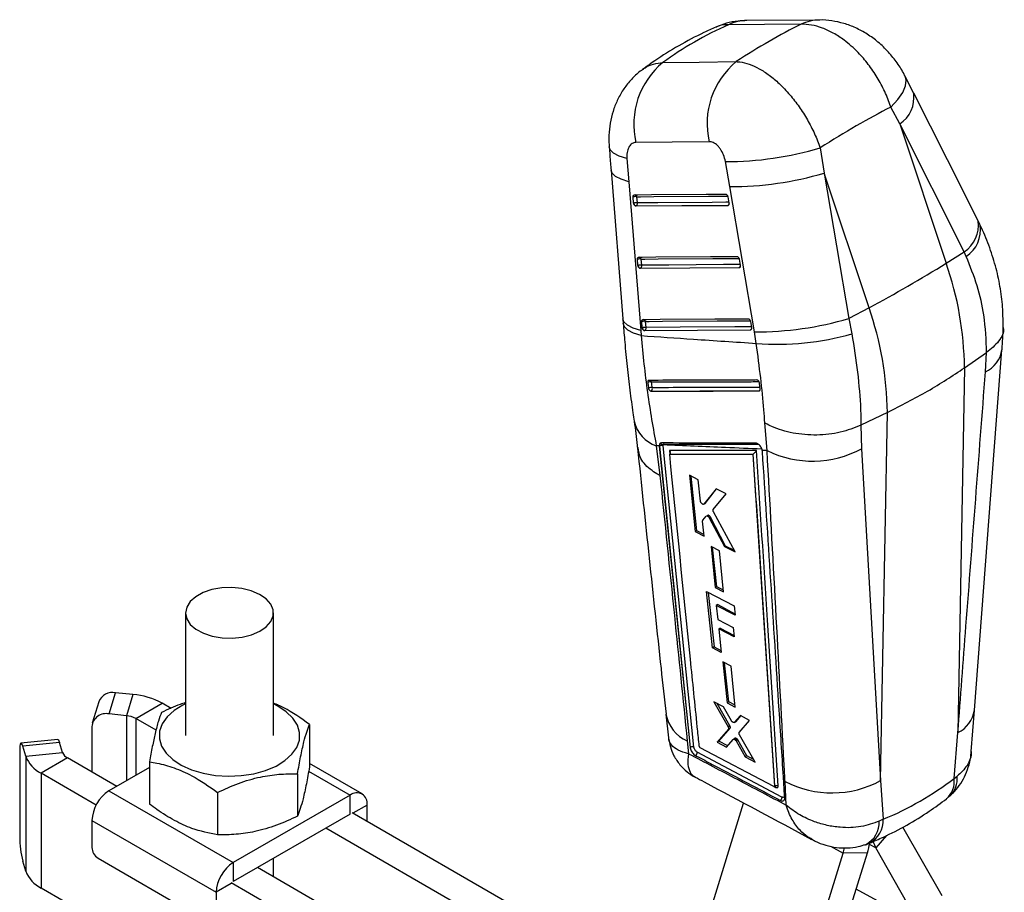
# Model space of a CAD drawing. Extents: x 45 to 424, y 16 to 322.
# Tile 16 of 16: x 320 to 403, y 242 to 315. Entities that reach past the tile are written whole.
import ezdxf

# ---------------------------------------------------------------- set-up
doc = ezdxf.new("R2010")
doc.units = 0
doc.header["$LTSCALE"] = 1.111111
doc.layers.get('0').update_dxf_attribs({"linetype": 'CONTINUOUS'})

msp = doc.modelspace()

# ---------------------------------------------------------------- linework, layer by layer
at = {"color": 7, "linetype": 'CONTINUOUS'}
for p, q in [((387.430797, 315.125627), (381.302226, 315.087219)), ((395.351762, 308.956596), (394.625533, 310.396637)), ((394.177176, 306.363365), (393.425728, 307.783326)), ((394.177176, 306.363365), (398.094411, 294.634201)), ((399.613516, 295.589653), (394.177176, 306.363365)), ((387.475722, 304.352112), (387.799925, 302.223826)), ((371.187065, 303.456186), (371.342858, 301.496716)), ((379.849063, 301.083867), (379.486896, 303.191584)), ((369.846711, 302.465129), (370.845378, 289.935896)), ((387.799925, 302.223826), (389.892642, 289.974243)), ((391.588915, 290.878658), (387.799925, 302.223826)), ((371.342858, 301.496716), (372.34417, 288.966511)), ((381.943856, 288.835746), (379.849063, 301.083867)), ((371.751699, 299.699706), (371.715876, 300.216809)), ((371.759444, 299.647706), (371.751699, 299.699706)), ((372.066694, 299.713227), (372.030869, 300.230323)), ((379.691807, 300.224277), (379.785317, 299.707741)), ((379.785317, 299.707741), (379.788641, 299.685118)), ((379.6839, 299.489514), (371.94347, 299.438025)), ((371.94347, 299.438025), (371.969547, 299.453079)), ((379.709868, 299.504505), (379.6839, 299.489514)), ((398.094411, 294.634201), (399.613516, 295.589653)), ((399.784808, 295.207433), (399.613516, 295.589653)), ((372.115863, 294.446), (372.080008, 294.963085)), ((372.430868, 294.459562), (372.395012, 294.976643)), ((380.641644, 294.976086), (380.735107, 294.459524)), ((372.123528, 294.394369), (372.115863, 294.446)), ((380.633624, 294.24128), (372.307709, 294.184339)), ((372.307709, 294.184339), (372.333768, 294.199382)), ((380.659606, 294.256279), (380.633624, 294.24128)), ((380.735107, 294.459524), (380.73847, 294.436542)), ((391.588915, 290.878658), (389.892642, 289.974243)), ((370.841992, 289.936654), (370.874855, 289.532216)), ((372.480261, 289.192409), (372.444389, 289.709494)), ((372.795272, 289.206002), (372.759398, 289.723074)), ((381.591113, 289.727693), (381.684551, 289.211126)), ((389.892642, 289.974243), (390.141703, 288.680392)), ((372.34417, 288.966511), (372.377974, 288.526834)), ((372.487871, 289.141039), (372.480261, 289.192409)), ((381.583024, 288.992859), (372.672156, 288.930772)), ((372.672156, 288.930772), (372.698204, 288.94581)), ((381.609013, 289.007862), (381.583024, 288.992859)), ((381.684551, 289.211126), (381.68794, 289.187882)), ((382.089526, 287.872626), (381.943856, 288.835746)), ((400.473703, 256.944514), (402.795659, 287.333428)), ((399.63927, 285.812486), (401.496451, 287.092642)), ((401.403052, 285.460171), (401.498427, 287.093967)), ((401.498427, 287.093967), (401.496451, 287.092642)), ((399.63927, 285.812486), (399.082281, 255.065409)), ((373.004256, 284.101423), (373.015469, 284.051495)), ((373.221204, 283.843451), (373.228849, 283.847865)), ((382.334981, 283.874514), (382.324619, 283.868532)), ((382.357571, 284.526058), (382.352167, 284.557131)), ((382.417096, 284.029508), (382.357571, 284.526058)), ((393.133775, 282.056944), (390.914161, 280.984204)), ((392.571581, 251.022592), (393.133775, 282.056944)), ((383.001355, 278.839083), (382.813896, 281.165704)), ((390.914161, 280.984204), (390.913068, 280.983675)), ((390.913068, 280.983675), (390.963212, 278.990447)), ((373.912684, 279.231482), (373.663227, 279.242006)), ((373.663227, 279.242006), (373.969475, 276.745068)), ((373.912684, 279.231482), (373.914305, 279.211061)), ((373.914305, 279.211061), (373.918935, 279.213734)), ((373.914305, 279.211061), (376.513131, 253.816057)), ((373.934629, 279.355101), (373.918935, 279.213734)), ((373.918935, 279.213734), (376.513859, 253.816477)), ((374.231541, 279.23729), (374.237869, 279.316552)), ((376.830415, 253.838438), (374.231541, 279.23729)), ((383.001355, 278.839083), (382.595607, 278.856932)), ((382.603744, 278.79418), (382.595607, 278.856932)), ((390.963212, 278.990447), (392.571581, 251.022592)), ((381.800632, 278.525816), (381.805403, 278.529216)), ((381.800632, 278.525816), (383.621674, 250.566536)), ((382.606134, 278.757611), (382.603744, 278.79418)), ((377.203305, 276.384115), (376.462274, 276.760041)), ((376.462274, 276.760041), (376.951173, 272.009448)), ((377.080378, 272.084037), (376.597402, 276.691489)), ((377.390171, 274.559015), (377.203305, 276.384115)), ((378.713842, 275.616883), (377.67072, 274.327028)), ((377.773741, 274.3865), (378.741383, 275.602876)), ((379.558529, 275.187309), (378.713842, 275.616883)), ((378.462074, 273.864771), (379.558529, 275.187309)), ((377.67072, 274.327028), (377.651929, 274.31461)), ((377.653367, 274.312226), (377.756985, 274.372043)), ((377.773741, 274.3865), (377.67072, 274.327028)), ((377.756655, 274.372553), (377.773741, 274.3865)), ((377.58101, 272.958427), (377.878499, 273.306403)), ((377.996989, 273.378565), (377.894228, 273.319242)), ((378.146368, 273.330935), (378.046736, 273.273419)), ((378.125251, 273.173632), (379.422788, 270.7457)), ((378.223623, 273.230418), (378.125253, 273.173631)), ((379.506043, 270.793762), (378.223623, 273.230418)), ((380.298707, 270.297028), (378.477628, 273.682313)), ((377.689878, 271.632102), (377.562352, 272.877464)), ((377.080378, 272.084037), (376.951173, 272.009448)), ((376.951173, 272.009448), (377.689878, 271.632102)), ((377.676045, 271.767187), (377.080378, 272.084037)), ((378.986753, 270.393242), (378.281298, 270.754429)), ((378.281298, 270.754429), (378.633723, 267.298073)), ((378.749932, 267.365159), (378.401067, 270.693108)), ((379.506043, 270.793762), (379.422788, 270.7457)), ((379.422788, 270.7457), (380.298707, 270.297028)), ((380.242117, 270.402229), (379.506043, 270.793762)), ((379.337337, 266.935764), (378.986753, 270.393242)), ((378.749932, 267.365159), (378.633723, 267.298073)), ((378.633723, 267.298073), (379.337337, 266.935764)), ((379.324803, 267.059372), (378.749932, 267.365159)), ((377.899206, 266.961988), (380.224946, 265.762623)), ((378.387489, 262.210533), (377.899206, 266.961988)), ((378.045534, 266.886526), (378.527594, 262.291414)), ((378.838282, 265.851923), (378.716761, 265.78177)), ((378.716761, 265.78177), (378.837566, 264.598267)), ((380.305654, 264.960899), (378.716761, 265.78177)), ((378.838282, 265.851923), (380.293916, 265.077501)), ((380.224946, 265.762623), (380.305654, 264.960899)), ((333.98673, 265.155451), (333.987268, 254.812291)), ((341.394675, 254.812676), (341.394136, 265.155837)), ((378.837566, 264.598267), (380.144016, 263.921946)), ((380.144016, 263.921946), (380.223831, 263.130371)), ((379.045107, 263.880427), (378.918303, 263.807224)), ((378.918303, 263.807224), (379.120121, 261.829606)), ((380.223831, 263.130371), (378.918303, 263.807224)), ((379.045107, 263.880427), (380.210731, 263.260295)), ((378.527594, 262.291414), (378.387489, 262.210533)), ((378.527594, 262.291414), (379.104305, 261.98459)), ((379.120121, 261.829606), (378.387489, 262.210533)), ((379.972309, 260.671396), (379.272679, 261.035951)), ((379.272679, 261.035951), (379.624742, 257.579329)), ((379.767872, 257.661956), (379.422346, 260.957968)), ((380.321901, 257.213286), (379.972309, 260.671396)), ((327.545528, 256.640719), (328.092196, 258.430409)), ((329.550736, 258.282001), (328.092196, 258.430409)), ((329.550736, 258.282001), (329.004063, 256.492314)), ((326.675403, 257.653469), (326.128734, 255.863779)), ((329.794375, 256.254852), (332.020452, 257.539939)), ((332.761413, 257.112242), (332.020452, 257.539939)), ((379.316322, 257.250038), (378.516133, 257.670276)), ((378.516133, 257.670276), (379.715518, 255.548011)), ((379.865108, 255.634367), (378.801594, 257.520358)), ((379.767872, 257.661956), (379.624742, 257.579329)), ((379.624742, 257.579329), (380.321901, 257.213286)), ((380.305451, 257.376001), (379.767872, 257.661956)), ((329.004063, 256.492314), (327.545528, 256.640719)), ((374.477245, 256.629514), (374.693598, 254.638002)), ((380.002355, 256.0514), (379.316322, 257.250038)), ((380.744259, 256.499391), (380.237556, 255.926818)), ((380.382494, 256.010489), (380.790925, 256.474838)), ((381.527311, 256.087372), (380.744259, 256.499391)), ((400.20936, 253.481776), (400.472606, 256.945967)), ((331.495164, 255.273125), (329.794375, 256.254852)), ((344.430712, 255.752816), (344.4309, 252.181539)), ((379.865108, 255.634367), (379.715518, 255.548011)), ((380.237553, 255.926824), (380.222247, 255.918445)), ((380.223683, 255.915917), (380.368783, 255.999682)), ((380.382494, 256.010489), (380.237556, 255.926818)), ((380.65135, 255.071319), (381.527311, 256.087372)), ((326.086614, 255.579446), (326.086813, 251.743111)), ((379.73438, 255.355252), (378.77768, 254.266767)), ((378.934479, 254.357285), (379.884498, 255.441913)), ((379.884498, 255.441913), (379.73438, 255.355252)), ((381.983113, 252.567049), (380.671425, 254.877695)), ((398.76262, 251.208276), (399.082281, 255.065409)), ((323.21417, 254.491011), (320.113848, 254.175338)), ((323.364176, 254.226876), (320.263853, 253.911203)), ((323.621353, 253.384941), (323.364176, 254.226876)), ((376.269671, 254.369704), (376.380284, 253.28953)), ((378.934479, 254.357285), (378.77768, 254.266767)), ((378.77768, 254.266767), (379.589685, 253.836538)), ((379.691288, 253.954716), (378.934479, 254.357285)), ((379.589685, 253.836538), (380.147686, 254.48556)), ((380.313561, 254.584909), (380.162798, 254.497875)), ((380.447286, 254.550825), (380.2969, 254.46401)), ((380.534897, 254.446669), (380.38453, 254.359864)), ((380.38453, 254.359864), (381.139664, 253.014647)), ((381.292596, 253.102932), (380.534897, 254.446669)), ((320.006661, 253.543664), (320.00704, 246.285305)), ((320.521034, 253.069265), (320.263853, 253.911203)), ((320.521034, 253.069265), (323.621353, 253.384941)), ((384.255633, 249.636983), (377.115905, 253.4185)), ((377.289084, 253.90484), (377.287085, 253.916973)), ((383.557115, 250.527696), (377.368012, 253.797386)), ((320.521034, 253.069265), (320.521537, 243.391454)), ((324.032764, 252.928745), (321.806687, 251.643658)), ((328.184256, 250.532427), (324.032764, 252.928745)), ((330.951293, 252.604524), (330.951481, 249.033246)), ((348.871039, 249.89337), (344.430884, 252.45631)), ((381.292596, 253.102932), (381.139664, 253.014647)), ((381.139664, 253.014647), (381.983113, 252.567049)), ((381.846022, 252.808548), (381.292596, 253.102932)), ((326.447887, 248.964672), (321.806687, 251.643658)), ((321.806687, 251.643658), (321.807191, 241.965847)), ((330.951319, 252.12982), (327.529836, 250.15464)), ((343.422125, 251.596538), (343.422312, 248.02526)), ((384.610754, 248.949735), (384.50907, 250.935875)), ((392.571581, 251.022592), (392.786808, 247.762119)), ((398.76262, 251.208276), (399.021739, 251.386839)), ((327.529836, 250.15464), (338.00549, 244.107899)), ((336.682416, 250.022391), (336.682603, 246.451114)), ((347.852607, 249.792519), (338.00549, 244.107899)), ((347.852692, 248.18963), (347.852607, 249.792519)), ((383.604269, 250.523425), (383.613505, 250.528757)), ((383.622774, 250.567171), (383.621674, 250.566536)), ((383.622772, 250.567172), (383.6228, 250.567477)), ((349.293169, 247.569809), (349.293099, 248.96067)), ((377.936299, 239.147237), (381.024969, 249.133307)), ((347.852692, 248.18963), (338.005576, 242.50501)), ((377.852769, 231.084682), (348.036017, 248.295461)), ((326.089519, 247.65974), (336.565177, 241.612997)), ((326.089519, 247.65974), (326.089636, 245.391503)), ((392.786808, 247.762119), (392.458144, 247.601745)), ((377.58654, 228.668334), (345.80994, 247.010374)), ((397.758457, 241.298732), (394.442216, 247.101918)), ((386.247184, 234.653416), (389.420416, 244.912889)), ((388.284537, 234.682531), (391.457769, 244.942002)), ((391.457769, 244.942002), (389.420416, 244.912889)), ((395.782091, 239.010776), (392.160768, 245.347835)), ((320.521537, 243.391454), (320.264357, 244.233391)), ((326.613452, 244.484302), (336.041542, 239.042235)), ((338.00549, 244.107899), (338.005576, 242.50501)), ((341.395292, 242.906775), (341.395214, 244.461806)), ((372.100376, 225.183234), (340.048329, 243.684267)), ((369.874299, 223.898147), (337.822252, 242.39918)), ((326.089943, 239.493764), (321.807191, 241.965847)), ((336.565177, 241.612997), (336.565294, 239.34476))]:
    msp.add_line(p, q, dxfattribs=at)
at = {"color": 8, "linetype": 'CONTINUOUS'}
for p, q in [((374.765446, 278.844183), (374.795766, 278.544746)), ((329.004063, 256.492314), (329.004352, 251.005858)), ((329.794375, 256.254852), (329.794625, 251.462073)), ((344.362133, 251.807284), (347.852607, 249.792519)), ((383.601265, 250.523459), (383.73224, 250.454172)), ((349.293099, 248.96067), (348.08841, 248.265218)), ((393.067556, 246.397584), (392.160768, 245.347835)), ((388.3417, 245.496164), (389.420416, 244.912889)), ((392.160768, 245.347835), (391.629208, 245.635257)), ((337.822256, 242.338693), (336.565177, 241.612997)), ((395.782091, 239.010776), (390.50569, 241.863805))]:
    msp.add_line(p, q, dxfattribs=at)
at = {"color": 7, "linetype": 'CONTINUOUS', "flags": 128}
for points in [[(385.869379, 314.768123), (382.780452, 314.748812), (379.740977, 314.729803)], [(374.218553, 311.541091), (377.283153, 311.577488), (380.400206, 311.614446)], [(400.789669, 298.183189), (399.596792, 300.547073), (395.353609, 308.95658)], [(378.122983, 304.864843), (375.008199, 304.833033), (371.945834, 304.801719)], [(371.822394, 300.395847), (372.109509, 300.397748), (373.257964, 300.405357), (377.851707, 300.435747), (379.504873, 300.446655)], [(371.969547, 299.453079), (375.824075, 299.47871), (379.709868, 299.504505)], [(372.186551, 295.142126), (372.473766, 295.144085), (373.622624, 295.151929), (378.217991, 295.183245), (380.45467, 295.198462)], [(372.333768, 294.199382), (376.481084, 294.227747), (380.659606, 294.256279)], [(372.550948, 289.888539), (372.838231, 289.890538), (373.987362, 289.89854), (378.583827, 289.930488), (381.40411, 289.950069)], [(372.698204, 288.94581), (377.138024, 288.976749), (381.609013, 289.007862)], [(337.922732, 263.021888), (338.768921, 263.110357), (339.556968, 263.309089), (340.244391, 263.60737), (340.794128, 263.989117), (341.176545, 264.433753), (341.371026, 264.917305), (341.367086, 265.413707), (341.164932, 265.896198), (340.775471, 266.338763), (340.219694, 266.717548), (339.527563, 267.012129), (338.736393, 267.206627), (337.888834, 267.290555), (337.03058, 267.259391), (336.207896, 267.114813), (335.465139, 266.864617), (334.842348, 266.522288), (334.373096, 266.106284), (334.082685, 265.63903), (333.986769, 265.145717), (334.090516, 264.652938), (334.388337, 264.187261), (334.864174, 263.773791), (335.492376, 263.434814), (336.239074, 263.188611), (337.064016, 263.048451), (337.922732, 263.021888)], [(333.019633, 256.917134), (332.429173, 256.385787), (332.017897, 255.800863), (331.799811, 255.182281), (331.78234, 254.551106), (331.966085, 253.92883), (332.344781, 253.336646), (332.905534, 252.794722), (333.629251, 252.32151), (334.491285, 251.933124), (335.462279, 251.642791), (336.50917, 251.460399), (337.596305, 251.392158), (338.686663, 251.440393), (339.743114, 251.60346), (340.729683, 251.875806), (341.612774, 252.248156), (342.36231, 252.707833), (342.952771, 253.23918), (343.364046, 253.824104), (343.582128, 254.442689), (343.599599, 255.073864), (343.415858, 255.696138), (343.037162, 256.288321), (342.476405, 256.830248), (341.752688, 257.30346), (341.394537, 257.483005)], [(333.987126, 257.482622), (333.769169, 257.376811), (333.019633, 256.917134)], [(320.263853, 253.911203), (320.213666, 254.052261), (320.16541, 254.14141), (320.120941, 254.175221), (320.081966, 254.152398), (320.049981, 254.073818), (320.02622, 253.942498), (320.011592, 253.763487), (320.006661, 253.543664)], [(323.21417, 254.491011), (323.22126, 254.490897), (323.265732, 254.457083), (323.313989, 254.367934), (323.364176, 254.226876)], [(376.513152, 253.815869), (376.514611, 253.804292), (376.51607, 253.792715)]]:
    msp.add_lwpolyline(points, dxfattribs=at)
at = {"color": 8, "linetype": 'CONTINUOUS', "flags": 128}
for points in [[(393.425728, 307.783326), (394.010653, 308.413114), (394.430044, 309.01749), (394.669292, 309.575399), (394.720066, 310.067404), (394.625961, 310.397273)], [(371.187065, 303.456186), (370.54028, 303.659461), (370.065657, 303.90426), (369.779069, 304.182417), (369.691317, 304.42881)], [(371.342858, 301.496716), (370.698859, 301.697399), (370.225175, 301.939302), (369.937492, 302.214424), (369.846664, 302.46546)], [(372.030869, 300.230323), (372.317989, 300.232238), (373.466464, 300.239875), (378.060288, 300.270397), (379.674974, 300.281112)], [(379.775021, 299.764616), (379.519867, 299.762917), (378.371385, 299.755276), (373.777379, 299.72465), (372.066694, 299.713227)], [(379.739674, 299.509704), (379.734323, 299.507917), (379.709868, 299.504505)], [(372.395012, 294.976643), (372.682231, 294.978605), (373.831102, 294.98647), (378.426521, 295.017874), (380.624815, 295.032877)], [(380.724825, 294.516364), (380.469471, 294.514609), (379.320606, 294.506757), (374.725082, 294.475293), (372.430868, 294.459562)], [(380.689286, 294.261425), (380.684034, 294.259689), (380.659606, 294.256279)], [(372.34417, 288.966511), (371.699303, 289.167172), (371.224848, 289.409151), (370.936528, 289.684445), (370.84525, 289.936202)], [(372.759398, 289.723074), (373.046685, 289.725084), (374.195824, 289.733094), (378.792326, 289.765106), (381.574286, 289.784459)], [(372.377974, 288.526834), (371.732988, 288.736491), (371.258051, 288.987093), (370.968871, 289.270344), (370.875832, 289.538651)], [(381.674276, 289.26793), (381.418786, 289.26615), (380.269658, 289.258146), (375.673094, 289.22609), (372.795272, 289.206002)], [(381.638608, 289.012976), (381.633423, 289.011265), (381.609013, 289.007862)]]:
    msp.add_lwpolyline(points, dxfattribs=at)
at = {"color": 8, "linetype": 'CONTINUOUS'}
for centre, radius, start, end in [((381.331861, 311.369019), 3.718304, 90.44379293, 115.33131876), ((387.460382, 311.407701), 3.718027, 90.43657784, 115.33536915), ((392.721998, 308.58709), 2.657536, 303.20023562, 7.97787315), ((371.830352, 300.205767), 0.202015, 6.98171179, 72.26218934), ((379.605517, 299.673476), 0.198596, 301.69797078, 334.91059999), ((398.157817, 297.813476), 2.657902, 303.20847333, 7.98288064), ((398.303608, 297.446527), 2.684678, 303.48532799, 8.48500594), ((372.194495, 294.952058), 0.202019, 6.99008565, 72.26240112), ((380.555251, 294.425216), 0.198569, 301.7042425, 335.03465873), ((372.55784, 289.698011), 0.203111, 7.08812438, 70.94997388), ((381.506195, 289.175017), 0.196246, 301.59610939, 332.46275785), ((400.34283, 287.699264), 2.477419, 295.33778824, 351.66552739), ((373.057536, 284.572276), 0.202803, 13.45329462, 66.09846062), ((382.226996, 284.048101), 0.204434, 301.88491364, 339.07596118), ((374.582214, 281.948209), 2.857984, 193.03746432, 251.24326476), ((374.150548, 279.313192), 0.200682, 22.00824413, 56.52133975), ((377.481623, 257.172854), 3.053928, 190.22559951, 246.61858485), ((398.019018, 257.306734), 2.480739, 295.37921525, 351.63357266), ((396.829113, 250.95398), 1.950158, 311.47561093, 7.49258989), ((397.020027, 251.185815), 2.01178, 313.83216806, 5.73476101), ((390.325401, 247.520621), 2.134285, 297.97723652, 2.17833219), ((390.623155, 247.667502), 2.165721, 297.81602083, 2.50397774)]:
    msp.add_arc(centre, radius, start, end, dxfattribs=at)
at = {"color": 7, "linetype": 'CONTINUOUS'}
for centre, radius, start, end in [((378.489848, 306.347782), 6.724167, 129.43596558, 193.29273116), ((384.664155, 306.416895), 6.722782, 129.36464748, 193.34797835), ((379.508418, 331.120367), 27.928791, 269.95584958, 286.57511314), ((379.924696, 328.853733), 27.769969, 269.8439519, 286.47446208), ((371.900319, 299.595455), 0.648152, 78.38006068, 106.53306208), ((371.93616, 299.078346), 0.648162, 78.38165379, 106.53431698), ((372.026049, 299.724791), 0.277525, 196.12650396, 258.25281409), ((371.826288, 299.654789), 0.247406, 305.38313635, 13.66273576), ((372.264552, 294.341553), 0.648351, 78.39176779, 106.53704366), ((342.20487, 383.935908), 105.349113, 297.95420156, 302.04042191), ((371.674577, 285.461432), 27.966897, 0.7192245, 19.14661984), ((372.300418, 293.824464), 0.648357, 78.39276533, 106.53787142), ((372.390371, 294.471249), 0.277697, 196.07237053, 258.23911212), ((372.19046, 294.401074), 0.24742, 305.39494575, 13.67372964), ((365.169081, 281.705889), 27.966897, 0.7192245, 19.14661984), ((372.628968, 289.088232), 0.648102, 78.38998298, 106.546916), ((382.01786, 316.636818), 27.801171, 269.84748359, 286.45448699), ((372.664864, 288.571219), 0.64804, 78.39079794, 106.55067993), ((372.754862, 289.217769), 0.277799, 196.03396012, 258.23166053), ((372.554853, 289.147491), 0.247436, 305.40437111, 13.67819431), ((383.923124, 310.132251), 22.335016, 265.29099194, 286.16609879), ((373.141313, 284.14098), 0.491748, 76.65995484, 114.34262219), ((373.210345, 283.665882), 0.481839, 76.82137188, 115.3226175), ((373.287681, 284.123127), 0.281479, 194.74298073, 257.93552001), ((373.082031, 284.052681), 0.252003, 305.63399528, 19.07355632), ((374.097272, 278.933109), 0.332497, 66.18274131, 122.43593346), ((374.05893, 279.120918), 0.265126, 47.55198623, 117.95877611), ((386.835175, 286.652747), 8.703534, 243.86484743, 298.31340944), ((327.844659, 257.201535), 1.253557, 78.6111098, 158.86780504), ((329.021146, 252.038561), 6.26586, 61.40114118, 85.1515802), ((327.286842, 255.46292), 1.205872, 77.61255804, 174.45476032), ((328.834577, 254.494356), 2.005134, 61.40139246, 85.15121324), ((324.413134, 253.685384), 0.846867, 200.77938052, 243.31091029), ((322.995317, 254.008123), 2.646419, 200.77907214, 243.31105933), ((388.457681, 258.663078), 8.677626, 242.93290568, 298.29955369), ((329.216667, 247.517625), 3.130375, 122.60599832, 177.39794484), ((348.414904, 249.103079), 0.889666, 350.78904221, 129.20020704), ((383.620341, 250.452035), 0.111919, 1.09395168, 57.85669539), ((328.336447, 246.287751), 8.329407, 180.01682609, 194.27873582), ((385.746686, 246.72098), 5.981741, 342.69841119, 350.71404937), ((394.230768, 246.511265), 2.374546, 195.8566658, 209.33790422), ((327.226831, 245.443291), 1.138374, 182.60747032, 237.39656588), ((388.096658, 245.338446), 1.39048, 342.17861863, 0.73036483), ((339.692313, 241.470893), 3.130363, 122.60597245, 177.39814995), ((322.995822, 244.330312), 2.646421, 200.77906943, 243.31103917)]:
    msp.add_arc(centre, radius, start, end, dxfattribs=at)
for centre, major_axis, ratio, start_param, end_param in [((417.174755, 265.236326), (47.266383, -42.409271), 0.659848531, 2.855145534, 3.003261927), ((370.870946, 264.94092), (33.042083, 51.137118), 0.415636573, 0.607480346, 0.754184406), ((370.870946, 264.94092), (39.793495, 44.85952), 0.310522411, 0.66960583, 0.829267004), ((378.110044, 273.20493), (-0.117554, 0.171418), 0.531626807, 4.502952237, 5.125134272), ((380.426474, 254.4109), (-0.118025, 0.172106), 0.531626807, 4.559305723, 5.232029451), ((359.263062, 308.912295), (-37.645049, 59.001788), 0.61534839, 3.033879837, 3.194126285)]:
    msp.add_ellipse(centre, major_axis=major_axis, ratio=ratio, start_param=start_param, end_param=end_param, dxfattribs=at)
for points, knots in [([(378.666821, 314.520096), (378.334683, 314.371211), (377.265916, 313.892122), (375.539229, 312.968962), (373.826311, 311.915785), (372.852615, 311.20668), (372.51228, 310.958828)], [0, 0, 0, 0, 0.151324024, 0.486936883, 0.820669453, 1, 1, 1, 1]), ([(381.301702, 315.072474), (381.052309, 315.068357), (380.468921, 315.058725), (379.575693, 314.880383), (378.966926, 314.63982), (378.669847, 314.522425)], [0, 0, 0, 0, 0.2765714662, 0.6469664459, 1, 1, 1, 1]), ([(393.425728, 307.783326), (393.417428, 307.809096), (393.275787, 308.248855), (392.937348, 309.101995), (392.304549, 310.295104), (391.544848, 311.403687), (390.614264, 312.485407), (389.609327, 313.374904), (388.582882, 314.044976), (387.653681, 314.477831), (386.734097, 314.741354), (386.157619, 314.7592), (385.869379, 314.768123)], [0, 0, 0, 0, 0.006912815, 0.117964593, 0.229014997, 0.33892119, 0.448826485, 0.58759486, 0.690334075, 0.793072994, 0.896536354, 1, 1, 1, 1]), ([(394.619541, 310.389838), (394.596382, 310.442116), (394.422558, 310.834497), (393.96352, 311.527785), (393.235297, 312.451822), (392.380634, 313.26765), (391.453489, 313.94913), (390.489384, 314.474249), (389.488163, 314.856454), (388.473033, 315.066017), (387.780707, 315.152415), (387.437543, 315.124825), (387.431999, 315.124379)], [0, 0, 0, 0, 0.019010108, 0.142684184, 0.272616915, 0.406117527, 0.530311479, 0.652542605, 0.770489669, 0.885624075, 0.998152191, 1, 1, 1, 1]), ([(380.400206, 311.614446), (380.496826, 311.60812), (380.847288, 311.585173), (381.492099, 311.423209), (382.333816, 311.046149), (383.185588, 310.49364), (384.060071, 309.761796), (384.912442, 308.863797), (385.71229, 307.82416), (386.411031, 306.719502), (387.018599, 305.549014), (387.323347, 304.75108), (387.475722, 304.352112)], [0, 0, 0, 0, 0.0397526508, 0.1441914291, 0.248629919, 0.3511386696, 0.4536478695, 0.5697086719, 0.6766522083, 0.7835964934, 0.8917981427, 1, 1, 1, 1]), ([(372.514832, 310.956729), (372.476725, 310.932417), (372.156501, 310.728121), (371.64048, 310.221504), (370.988116, 309.453119), (370.467185, 308.588998), (370.0707, 307.663004), (369.800372, 306.686406), (369.669781, 305.653036), (369.637822, 304.892046), (369.69334, 304.48029), (369.700205, 304.429377)], [0, 0, 0, 0, 0.018222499, 0.153129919, 0.28888098, 0.425293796, 0.558798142, 0.695417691, 0.833258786, 0.97938274, 1, 1, 1, 1]), ([(371.945834, 304.801719), (371.834054, 304.78553), (371.721755, 304.769267), (371.528559, 304.650904), (371.383903, 304.501373), (371.227732, 304.151956), (371.170013, 303.798736), (371.183159, 303.534653), (371.187065, 303.456186)], [0, 0, 0, 0, 0.235155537, 0.236246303, 0.472330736, 0.635243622, 0.891620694, 1, 1, 1, 1]), ([(379.486896, 303.191584), (379.48612, 303.196044), (379.453379, 303.384066), (379.346415, 303.760091), (379.122088, 304.18361), (378.85371, 304.522786), (378.552888, 304.770013), (378.284042, 304.861478), (378.145272, 304.864377), (378.122983, 304.864843)], [0, 0, 0, 0, 0.005213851, 0.219784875, 0.434652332, 0.550719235, 0.753912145, 0.960473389, 1, 1, 1, 1]), ([(369.691515, 304.429709), (369.727282, 303.971391), (369.778378, 303.316648), (369.831593, 302.66145), (369.847558, 302.46489)], [0, 0, 0, 0, 0.699998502, 1, 1, 1, 1]), ([(379.504873, 300.446655), (379.508005, 300.446581), (379.52729, 300.446125), (379.564857, 300.433304), (379.614038, 300.393216), (379.655565, 300.334352), (379.680941, 300.274587), (379.689023, 300.237166), (379.691807, 300.224277)], [0, 0, 0, 0, 0.041071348, 0.252966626, 0.464864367, 0.67676451, 0.888668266, 1, 1, 1, 1]), ([(371.715876, 300.216809), (371.715536, 300.223836), (371.714037, 300.254811), (371.72088, 300.306485), (371.745595, 300.358971), (371.781206, 300.390412), (371.809664, 300.394167), (371.822394, 300.395847)], [0, 0, 0, 0, 0.0715098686, 0.3152338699, 0.5589605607, 0.802708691, 1, 1, 1, 1]), ([(371.94347, 299.438025), (371.927065, 299.44032), (371.894257, 299.444911), (371.844472, 299.482006), (371.801325, 299.536984), (371.773087, 299.595888), (371.763027, 299.6341), (371.759444, 299.647706)], [0, 0, 0, 0, 0.217804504, 0.435561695, 0.654710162, 0.87705121, 1, 1, 1, 1]), ([(379.788641, 299.685118), (379.7898, 299.66035), (379.792117, 299.610806), (379.773588, 299.548784), (379.741014, 299.505707), (379.70781, 299.490643), (379.687876, 299.489702), (379.6839, 299.489514)], [0, 0, 0, 0, 0.2374603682, 0.4749959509, 0.7104394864, 0.942251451, 1, 1, 1, 1]), ([(400.957013, 297.84505), (400.919021, 297.924178), (400.864659, 298.037401), (400.805014, 298.149914), (400.787053, 298.183795)], [0, 0, 0, 0, 0.698867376, 1, 1, 1, 1]), ([(402.886715, 289.208414), (402.888005, 289.713345), (402.890766, 290.793863), (402.688616, 292.464006), (402.328128, 294.204151), (401.782504, 295.927257), (401.307656, 297.141439), (400.985112, 297.762981), (400.946324, 297.837725)], [0, 0, 0, 0, 0.1731247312, 0.3704755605, 0.5698025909, 0.7706141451, 0.9724149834, 1, 1, 1, 1]), ([(372.080008, 294.963085), (372.079664, 294.970237), (372.078168, 295.001335), (372.085103, 295.053079), (372.109902, 295.105473), (372.145517, 295.136736), (372.1739, 295.140464), (372.186551, 295.142126)], [0, 0, 0, 0, 0.072794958, 0.316527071, 0.56026756, 0.804019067, 1, 1, 1, 1]), ([(380.45467, 295.198462), (380.457884, 295.198382), (380.477265, 295.197902), (380.514928, 295.184972), (380.5641, 295.144786), (380.605583, 295.085849), (380.630852, 295.026163), (380.638891, 294.988858), (380.641644, 294.976086)], [0, 0, 0, 0, 0.0421334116, 0.2540184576, 0.4659033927, 0.6777898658, 0.8896841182, 1, 1, 1, 1]), ([(401.496451, 287.092642), (401.460958, 288.142747), (401.398544, 289.989348), (400.765614, 292.739632), (400.113701, 294.379906), (399.784808, 295.207433)], [0, 0, 0, 0, 0.395135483, 0.694842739, 1, 1, 1, 1]), ([(372.307709, 294.184339), (372.291299, 294.186631), (372.258481, 294.191215), (372.208678, 294.2283), (372.165515, 294.283269), (372.137207, 294.342288), (372.127136, 294.380632), (372.123528, 294.394369)], [0, 0, 0, 0, 0.217555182, 0.435064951, 0.653953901, 0.876030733, 1, 1, 1, 1]), ([(380.73847, 294.436542), (380.739596, 294.411778), (380.741848, 294.362246), (380.723219, 294.300295), (380.690562, 294.257311), (380.657378, 294.242396), (380.637519, 294.241463), (380.633624, 294.24128)], [0, 0, 0, 0, 0.237775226, 0.475593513, 0.711311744, 0.943371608, 1, 1, 1, 1]), ([(372.444389, 289.709494), (372.444042, 289.716731), (372.442548, 289.747912), (372.449547, 289.799706), (372.474396, 289.852043), (372.51002, 289.883181), (372.538352, 289.88689), (372.550948, 289.888539)], [0, 0, 0, 0, 0.07367324, 0.31740681, 0.561174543, 0.804909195, 1, 1, 1, 1]), ([(381.40411, 289.950069), (381.407381, 289.949986), (381.426825, 289.94949), (381.464559, 289.936479), (381.513722, 289.896223), (381.555174, 289.837236), (381.580372, 289.777608), (381.588382, 289.740385), (381.591113, 289.727693)], [0, 0, 0, 0, 0.042865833, 0.254743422, 0.466623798, 0.678504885, 0.890384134, 1, 1, 1, 1]), ([(370.880232, 289.538878), (370.918994, 289.019391), (371.01111, 287.78485), (371.198953, 285.905192), (371.431643, 283.91404), (371.634106, 282.378998), (371.764669, 281.540122), (371.801411, 281.304056)], [0, 0, 0, 0, 0.1772498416, 0.4212273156, 0.6630266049, 0.9051730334, 1, 1, 1, 1]), ([(372.672156, 288.930772), (372.655741, 288.933061), (372.622916, 288.937639), (372.573104, 288.974734), (372.529929, 289.029681), (372.501573, 289.088781), (372.491495, 289.127214), (372.487871, 289.141039)], [0, 0, 0, 0, 0.217388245, 0.434731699, 0.653437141, 0.87533828, 1, 1, 1, 1]), ([(381.68794, 289.187882), (381.689044, 289.163124), (381.691252, 289.113605), (381.672551, 289.051708), (381.639842, 289.008785), (381.606673, 288.993952), (381.586864, 288.993036), (381.583024, 288.992859)], [0, 0, 0, 0, 0.237960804, 0.475956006, 0.711899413, 0.944152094, 1, 1, 1, 1]), ([(402.891358, 289.208754), (402.894717, 289.196157), (402.999088, 288.804859), (402.604121, 288.0187), (401.866992, 287.402211), (401.498427, 287.093967)], [0, 0, 0, 0, 0.01635937, 0.508179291, 1, 1, 1, 1]), ([(402.802845, 287.337544), (402.80378, 287.348018), (402.859312, 287.970168), (402.879071, 288.576452), (402.898497, 289.172528)], [0, 0, 0, 0, 0.016835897, 1, 1, 1, 1]), ([(372.377974, 288.526834), (373.849899, 288.426521), (377.087483, 288.205879), (380.32429, 287.990232), (382.089526, 287.872626)], [0, 0, 0, 0, 0.454636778, 1, 1, 1, 1]), ([(372.377974, 288.526834), (372.455242, 287.716896), (372.609779, 286.097011), (372.912736, 283.736293), (373.259711, 281.432), (373.52872, 279.972014), (373.663227, 279.242006)], [0, 0, 0, 0, 0.246887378, 0.493777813, 0.746883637, 1, 1, 1, 1]), ([(390.141703, 288.680392), (390.313167, 287.591351), (390.660742, 285.383746), (390.875975, 282.836675), (390.905098, 281.423895), (390.914161, 280.984204)], [0, 0, 0, 0, 0.4014117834, 0.8137053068, 1, 1, 1, 1]), ([(382.813896, 281.165704), (382.787827, 281.533339), (382.702001, 282.743652), (382.472632, 284.959703), (382.218201, 286.894257), (382.089526, 287.872626)], [0, 0, 0, 0, 0.1773835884, 0.5839750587, 1, 1, 1, 1]), ([(393.133775, 282.056944), (394.289031, 282.640898), (396.599542, 283.808807), (398.626028, 285.144593), (399.63927, 285.812486)], [0, 0, 0, 0, 0.500000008, 1, 1, 1, 1]), ([(373.031164, 284.753084), (373.016587, 284.750941), (372.986582, 284.746531), (372.953971, 284.711725), (372.935827, 284.6588), (372.935507, 284.613524), (372.938526, 284.589736), (372.938618, 284.58901)], [0, 0, 0, 0, 0.237613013, 0.489104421, 0.740598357, 0.992076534, 1, 1, 1, 1]), ([(382.148044, 284.785077), (382.054396, 284.784719), (381.579397, 284.782905), (379.579193, 284.775362), (376.633402, 284.764792), (374.070328, 284.756461), (373.031164, 284.753084)], [0, 0, 0, 0, 0.030799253, 0.156219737, 0.657900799, 1, 1, 1, 1]), ([(382.352167, 284.557131), (382.345221, 284.581177), (382.331328, 284.629269), (382.291966, 284.695559), (382.24419, 284.747379), (382.193556, 284.779593), (382.162498, 284.783335), (382.148044, 284.785077)], [0, 0, 0, 0, 0.205310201, 0.410635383, 0.615950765, 0.821271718, 1, 1, 1, 1]), ([(399.082281, 255.065409), (399.308918, 258.054126), (400.076956, 268.182412), (400.854764, 278.316507), (401.403052, 285.460171)], [0, 0, 0, 0, 0.295086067, 1, 1, 1, 1]), ([(372.938618, 284.58901), (372.956264, 284.454554), (372.977628, 284.291768), (373.000308, 284.12964), (373.004256, 284.101423)], [0, 0, 0, 0, 0.8259596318, 1, 1, 1, 1]), ([(373.015469, 284.051495), (373.024322, 284.027824), (373.042028, 283.98048), (373.086087, 283.917793), (373.136962, 283.870849), (373.184186, 283.846693), (373.210914, 283.844352), (373.221204, 283.843451)], [0, 0, 0, 0, 0.216348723, 0.432703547, 0.648892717, 0.864835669, 1, 1, 1, 1]), ([(373.221204, 283.843451), (374.003683, 283.845383), (375.568641, 283.849245), (378.602725, 283.857378), (380.855262, 283.864129), (382.324619, 283.868532)], [0, 0, 0, 0, 0.257988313, 0.515976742, 1, 1, 1, 1]), ([(373.228849, 283.847865), (374.79438, 283.852061), (377.828493, 283.860194), (380.865162, 283.869844), (382.334981, 283.874514)], [0, 0, 0, 0, 0.515976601, 1, 1, 1, 1]), ([(373.320198, 284.135031), (373.310617, 284.203675), (373.288126, 284.364811), (373.266937, 284.526595), (373.254774, 284.619459)], [0, 0, 0, 0, 0.426002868, 1, 1, 1, 1]), ([(382.324619, 283.868532), (382.339994, 283.870913), (382.370743, 283.875673), (382.40268, 283.912288), (382.420315, 283.964604), (382.418145, 284.008345), (382.417096, 284.029508)], [0, 0, 0, 0, 0.253878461, 0.507727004, 0.761825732, 1, 1, 1, 1]), ([(371.795153, 281.289682), (371.898617, 280.6034), (372.011638, 279.853724), (372.064616, 279.147052), (372.069096, 279.087293)], [0, 0, 0, 0, 0.915436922, 1, 1, 1, 1]), ([(390.913068, 280.983675), (390.352153, 280.755964), (389.230324, 280.300543), (387.184524, 280.082909), (385.155382, 280.249806), (383.733984, 280.68873), (383.023727, 281.044837), (382.838612, 281.151467), (382.813896, 281.165704)], [0, 0, 0, 0, 0.228047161, 0.456094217, 0.684146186, 0.912206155, 0.988278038, 1, 1, 1, 1]), ([(372.078454, 279.070015), (372.731436, 272.864103), (373.519158, 265.377639), (374.338994, 257.908641), (374.479226, 256.631077)], [0, 0, 0, 0, 0.828950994, 1, 1, 1, 1]), ([(373.969475, 276.745068), (373.933368, 276.763691), (373.694322, 276.886983), (373.036194, 277.305187), (372.28299, 278.062193), (372.180547, 278.783988), (372.136096, 279.097187)], [0, 0, 0, 0, 0.0328406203, 0.2174217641, 0.6604264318, 1, 1, 1, 1]), ([(374.098541, 279.476738), (374.063628, 279.471705), (373.993803, 279.46164), (373.929426, 279.382448), (373.910416, 279.29642), (373.912333, 279.241544), (373.912684, 279.231482)], [0, 0, 0, 0, 0.309934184, 0.619858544, 0.930292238, 1, 1, 1, 1]), ([(382.024675, 279.4684), (380.703067, 279.469428), (378.059852, 279.471485), (375.418978, 279.474987), (374.098541, 279.476738)], [0, 0, 0, 0, 0.499999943, 1, 1, 1, 1]), ([(374.237869, 279.316552), (374.239745, 279.321655), (374.248775, 279.346215), (374.276969, 279.379862), (374.316717, 279.38555), (374.336606, 279.388396)], [0, 0, 0, 0, 0.11585895, 0.557611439, 1, 1, 1, 1]), ([(374.336606, 279.388396), (375.656851, 279.385892), (378.297342, 279.380883), (380.940165, 279.377336), (382.261577, 279.375563)], [0, 0, 0, 0, 0.499999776, 1, 1, 1, 1]), ([(382.099644, 278.831716), (380.853096, 278.833588), (378.407637, 278.837259), (375.96364, 278.841905), (374.765446, 278.844183)], [0, 0, 0, 0, 0.509739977, 1, 1, 1, 1]), ([(374.765446, 278.844183), (374.766044, 278.84351), (374.770014, 278.839042), (374.793457, 278.81128), (374.825854, 278.759031), (374.846941, 278.686805), (374.845612, 278.623663), (374.826556, 278.571692), (374.80083, 278.548322), (374.788795, 278.537389)], [0, 0, 0, 0, 0.007096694, 0.047103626, 0.287223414, 0.494904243, 0.676265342, 0.848547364, 1, 1, 1, 1]), ([(382.554643, 278.992394), (382.552071, 278.998552), (382.527796, 279.05669), (382.465918, 279.167484), (382.351495, 279.30569), (382.22259, 279.409089), (382.109324, 279.461374), (382.04781, 279.46648), (382.024675, 279.4684)], [0, 0, 0, 0, 0.025173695, 0.237676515, 0.449919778, 0.661600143, 0.87273164, 1, 1, 1, 1]), ([(382.595607, 278.856932), (382.591149, 278.877454), (382.581552, 278.921628), (382.564026, 278.967717), (382.554643, 278.992394)], [0, 0, 0, 0, 0.464580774, 1, 1, 1, 1]), ([(384.50907, 250.935875), (384.48463, 251.408646), (384.003969, 260.706609), (383.489584, 270.009353), (383.001355, 278.839083)], [0, 0, 0, 0, 0.050846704, 1, 1, 1, 1]), ([(374.788795, 278.537389), (374.838424, 278.537295), (375.265448, 278.536487), (377.202233, 278.53289), (379.489873, 278.529133), (381.400614, 278.526391), (381.800632, 278.525816)], [0, 0, 0, 0, 0.021241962, 0.18277604, 0.828912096, 1, 1, 1, 1]), ([(377.287085, 253.916973), (377.279989, 253.9861), (377.224189, 254.529724), (376.973863, 256.971563), (376.143803, 265.105344), (375.370435, 272.771662), (374.788795, 278.537389)], [0, 0, 0, 0, 0.008430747, 0.066300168, 0.297777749, 1, 1, 1, 1]), ([(381.805403, 278.529216), (381.816147, 278.537426), (381.840475, 278.556019), (381.888454, 278.598249), (381.957117, 278.664617), (382.033908, 278.748148), (382.079556, 278.804616), (382.099333, 278.831296), (382.099644, 278.831716)], [0, 0, 0, 0, 0.0842101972, 0.1906900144, 0.3587668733, 0.662836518, 0.9946862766, 1, 1, 1, 1]), ([(381.805403, 278.529216), (381.805434, 278.528747), (382.112742, 273.865007), (382.722749, 264.547097), (383.322958, 255.224145), (383.622774, 250.567171)], [0, 0, 0, 0, 0.000050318, 0.500507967, 1, 1, 1, 1]), ([(383.939772, 250.580811), (383.639298, 255.238296), (383.031577, 264.65826), (382.412588, 274.072254), (382.099644, 278.831716)], [0, 0, 0, 0, 0.494426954, 1, 1, 1, 1]), ([(384.485483, 249.576945), (384.478082, 249.694296), (384.441078, 250.281044), (384.285353, 252.745216), (383.674018, 262.358628), (383.079006, 271.495945), (382.606134, 278.757611)], [0, 0, 0, 0, 0.0120562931, 0.0602811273, 0.2531807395, 1, 1, 1, 1]), ([(373.969475, 276.745068), (374.37545, 272.805721), (375.145167, 265.336846), (375.908803, 257.889201), (376.269671, 254.369704)], [0, 0, 0, 0, 0.527435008, 1, 1, 1, 1]), ([(377.514116, 274.347524), (377.497751, 274.362301), (377.465025, 274.391852), (377.425372, 274.450406), (377.398874, 274.508538), (377.39288, 274.543302), (377.390171, 274.559015)], [0, 0, 0, 0, 0.260961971, 0.521888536, 0.783891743, 1, 1, 1, 1]), ([(377.639343, 274.30629), (377.625675, 274.304608), (377.598394, 274.301252), (377.553146, 274.3191), (377.525304, 274.339376), (377.514116, 274.347524)], [0, 0, 0, 0, 0.375231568, 0.748951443, 1, 1, 1, 1]), ([(378.477628, 273.682313), (378.468122, 273.702649), (378.449109, 273.74332), (378.440568, 273.800951), (378.446556, 273.841718), (378.458012, 273.858736), (378.462074, 273.864771)], [0, 0, 0, 0, 0.281515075, 0.563018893, 0.845044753, 1, 1, 1, 1]), ([(377.895699, 273.316721), (377.900568, 273.320245), (377.915747, 273.331231), (377.954063, 273.327957), (378.00175, 273.309454), (378.032624, 273.284723), (378.046736, 273.273419)], [0, 0, 0, 0, 0.142816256, 0.445200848, 0.746402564, 1, 1, 1, 1]), ([(378.146368, 273.330935), (378.129875, 273.344318), (378.09689, 273.371083), (378.048459, 273.387966), (378.014319, 273.389183), (378.00128, 273.37929), (377.998037, 273.376829)], [0, 0, 0, 0, 0.300100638, 0.60019823, 0.90055363, 1, 1, 1, 1]), ([(378.046736, 273.273419), (378.063036, 273.257352), (378.093083, 273.227732), (378.115154, 273.190614), (378.125253, 273.173631)], [0, 0, 0, 0, 0.542458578, 1, 1, 1, 1]), ([(377.562352, 272.877464), (377.561935, 272.8951), (377.561156, 272.927996), (377.574718, 272.948783), (377.58101, 272.958427)], [0, 0, 0, 0, 0.536094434, 1, 1, 1, 1]), ([(333.987123, 257.594937), (333.831879, 257.547169), (333.143171, 257.335259), (332.476374, 257.011546), (331.959881, 256.760802)], [0, 0, 0, 0, 0.225412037, 1, 1, 1, 1]), ([(344.430712, 255.752816), (343.71354, 256.271517), (342.713219, 256.995008), (341.685449, 257.42557), (341.394531, 257.547444)], [0, 0, 0, 0, 0.716942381, 1, 1, 1, 1]), ([(331.959881, 256.760802), (331.872336, 256.532699), (331.695347, 256.071546), (331.433133, 255.089094), (331.182479, 253.912183), (331.028825, 253.043065), (330.951293, 252.604524)], [0, 0, 0, 0, 0.264605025, 0.534947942, 0.765343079, 1, 1, 1, 1]), ([(343.422125, 251.596538), (343.509657, 252.089907), (343.686618, 253.087342), (343.948823, 254.265982), (344.199487, 255.154929), (344.353168, 255.552307), (344.430712, 255.752816)], [0, 0, 0, 0, 0.264604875, 0.534947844, 0.765343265, 1, 1, 1, 1]), ([(379.884498, 255.441913), (379.891364, 255.453226), (379.905094, 255.475849), (379.904851, 255.528756), (379.890907, 255.583819), (379.872828, 255.619241), (379.865108, 255.634367)], [0, 0, 0, 0, 0.2667461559, 0.5334582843, 0.8007687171, 1, 1, 1, 1]), ([(380.10123, 255.940078), (380.084518, 255.953662), (380.051097, 255.98083), (380.019129, 256.023265), (380.004807, 256.047287), (380.002355, 256.0514)], [0, 0, 0, 0, 0.4532157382, 0.9063889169, 1, 1, 1, 1]), ([(380.204518, 255.908738), (380.190167, 255.908055), (380.16171, 255.906702), (380.124019, 255.924615), (380.104235, 255.938039), (380.10123, 255.940078)], [0, 0, 0, 0, 0.463160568, 0.9184351, 1, 1, 1, 1]), ([(380.367748, 256.001681), (380.370996, 256.002604), (380.376781, 256.004248), (380.38075, 256.008591), (380.382491, 256.010495)], [0, 0, 0, 0, 0.56151518, 1, 1, 1, 1]), ([(379.715518, 255.548011), (379.725558, 255.527647), (379.745638, 255.48692), (379.756512, 255.428228), (379.75257, 255.382533), (379.739836, 255.363434), (379.73438, 255.355252)], [0, 0, 0, 0, 0.266370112, 0.532708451, 0.799798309, 1, 1, 1, 1]), ([(380.671425, 254.877695), (380.661299, 254.897998), (380.641048, 254.938602), (380.629763, 254.997375), (380.633285, 255.043515), (380.645899, 255.06293), (380.65135, 255.071319)], [0, 0, 0, 0, 0.265555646, 0.531096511, 0.797381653, 1, 1, 1, 1]), ([(374.696344, 254.636891), (374.736435, 254.381648), (374.81902, 253.855869), (375.143565, 253.080776), (375.615606, 252.359871), (376.222492, 251.776361), (376.673735, 251.437207), (376.928051, 251.32622), (376.945194, 251.318739)], [0, 0, 0, 0, 0.185380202, 0.381866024, 0.599652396, 0.80035325, 0.986542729, 1, 1, 1, 1]), ([(380.164269, 254.495345), (380.169198, 254.498879), (380.184297, 254.509705), (380.22225, 254.505868), (380.263572, 254.488759), (380.288532, 254.470224), (380.2969, 254.46401)], [0, 0, 0, 0, 0.162498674, 0.497803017, 0.831645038, 1, 1, 1, 1]), ([(380.2969, 254.464009), (380.313486, 254.449227), (380.346599, 254.419715), (380.371901, 254.37979), (380.38453, 254.359864)], [0, 0, 0, 0, 0.500903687, 1, 1, 1, 1]), ([(380.447285, 254.550825), (380.430592, 254.56247), (380.397206, 254.58576), (380.350627, 254.595909), (380.323144, 254.592815), (380.313618, 254.584922), (380.313576, 254.584887)], [0, 0, 0, 0, 0.3326926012, 0.6653726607, 0.9985073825, 1, 1, 1, 1]), ([(376.380284, 253.28953), (377.746051, 252.571236), (380.491139, 251.127521), (383.233036, 249.678049), (384.610754, 248.949735)], [0, 0, 0, 0, 0.497531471, 1, 1, 1, 1]), ([(376.830397, 253.838608), (376.807113, 253.848157), (376.760545, 253.867254), (376.671637, 253.870549), (376.58295, 253.854741), (376.536901, 253.829118), (376.513877, 253.816306)], [0, 0, 0, 0, 0.249999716, 0.499999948, 0.750000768, 1, 1, 1, 1]), ([(376.51607, 253.792715), (376.528423, 253.737429), (376.553128, 253.626861), (376.645224, 253.45102), (376.765832, 253.293649), (376.883689, 253.187402), (376.954767, 253.145788), (376.978997, 253.131602)], [0, 0, 0, 0, 0.221584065, 0.443153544, 0.664555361, 0.885647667, 1, 1, 1, 1]), ([(377.115905, 253.418504), (377.095937, 253.430578), (377.047093, 253.460114), (376.970907, 253.53417), (376.899731, 253.633572), (376.848202, 253.74095), (376.836256, 253.806423), (376.830415, 253.838438)], [0, 0, 0, 0, 0.148307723, 0.362795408, 0.577753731, 0.793533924, 1, 1, 1, 1]), ([(376.978998, 253.131598), (377.071669, 253.082624), (377.592332, 252.807472), (379.973021, 251.548646), (382.258633, 250.336293), (384.116788, 249.350674)], [0, 0, 0, 0, 0.038918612, 0.218660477, 1, 1, 1, 1]), ([(376.97902, 253.13159), (376.98502, 253.136051), (377.001783, 253.148513), (377.028179, 253.174702), (377.05622, 253.210775), (377.080087, 253.251179), (377.098812, 253.294074), (377.111417, 253.33755), (377.117972, 253.380161), (377.116594, 253.405723), (377.115905, 253.418504)], [0, 0, 0, 0, 0.073776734, 0.206097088, 0.338411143, 0.470732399, 0.603040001, 0.73535979, 0.867678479, 1, 1, 1, 1]), ([(377.368011, 253.797395), (377.359658, 253.80279), (377.34295, 253.813579), (377.319611, 253.8395), (377.301023, 253.869059), (377.292208, 253.89158), (377.289509, 253.903037), (377.289084, 253.90484)], [0, 0, 0, 0, 0.239253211, 0.478511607, 0.717395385, 0.955532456, 1, 1, 1, 1]), ([(398.399314, 249.750219), (398.534733, 249.866032), (398.887419, 250.167658), (399.338111, 250.778676), (399.755856, 251.534584), (400.035009, 252.352491), (400.180735, 253.005918), (400.1939, 253.385652), (400.197141, 253.479128)], [0, 0, 0, 0, 0.125119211, 0.325864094, 0.530486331, 0.732056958, 0.934042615, 1, 1, 1, 1]), ([(330.951293, 252.604524), (331.159269, 252.56999), (331.837366, 252.457396), (333.026311, 252.131458), (334.760638, 251.373935), (335.965127, 250.526845), (336.682416, 250.022391)], [0, 0, 0, 0, 0.111311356, 0.362925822, 0.620613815, 1, 1, 1, 1]), ([(336.682416, 250.022391), (337.267369, 250.291649), (338.449959, 250.836002), (340.202135, 251.343343), (341.877113, 251.590572), (342.903984, 251.594537), (343.422125, 251.596538)], [0, 0, 0, 0, 0.264604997, 0.534947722, 0.765343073, 1, 1, 1, 1]), ([(344.4309, 252.181539), (344.343368, 251.688171), (344.166406, 250.690735), (343.904204, 249.512096), (343.653531, 248.623151), (343.499855, 248.225771), (343.422312, 248.02526)], [0, 0, 0, 0, 0.264604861, 0.534947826, 0.765342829, 1, 1, 1, 1]), ([(376.940795, 251.315721), (377.189767, 251.183116), (380.467049, 249.437615), (383.735113, 247.686973), (386.754905, 246.069325)], [0, 0, 0, 0, 0.075969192, 1, 1, 1, 1]), ([(383.621674, 250.566536), (383.6214, 250.55826), (383.620848, 250.541578), (383.609885, 250.525141), (383.592585, 250.51778), (383.573715, 250.519909), (383.56138, 250.525692), (383.557115, 250.527692)], [0, 0, 0, 0, 0.217735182, 0.438905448, 0.660422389, 0.882574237, 1, 1, 1, 1]), ([(383.614747, 250.527331), (383.617375, 250.529525), (383.634403, 250.543735), (383.667362, 250.547369), (383.688384, 250.542994), (383.68581, 250.544023), (383.685363, 250.544202)], [0, 0, 0, 0, 0.095935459, 0.621576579, 0.934186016, 1, 1, 1, 1]), ([(383.6228, 250.567477), (383.645885, 250.579865), (383.692054, 250.60464), (383.780862, 250.618135), (383.869857, 250.612132), (383.916467, 250.591252), (383.939772, 250.580811)], [0, 0, 0, 0, 0.2499997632, 0.5000003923, 0.7500009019, 1, 1, 1, 1]), ([(383.73224, 250.454172), (383.759205, 250.442876), (383.811116, 250.42113), (383.875959, 250.43005), (383.921333, 250.468097), (383.940587, 250.523918), (383.93998, 250.566261), (383.939772, 250.580811)], [0, 0, 0, 0, 0.229957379, 0.442691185, 0.663387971, 0.884333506, 1, 1, 1, 1]), ([(398.110864, 249.504189), (398.181962, 249.552463), (398.33091, 249.653599), (398.461919, 249.776654), (398.530393, 249.840972)], [0, 0, 0, 0, 0.47732753, 1, 1, 1, 1]), ([(336.682603, 246.451114), (335.965332, 246.59298), (334.773027, 246.8288), (333.039238, 247.629439), (331.849585, 248.373106), (331.159459, 248.880374), (330.951481, 249.033246)], [0, 0, 0, 0, 0.379384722, 0.630643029, 0.888689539, 1, 1, 1, 1]), ([(384.116789, 249.35067), (384.162811, 249.331258), (384.254846, 249.292439), (384.370733, 249.307207), (384.452494, 249.375803), (384.486891, 249.475269), (384.485855, 249.550787), (384.485498, 249.576788)], [0, 0, 0, 0, 0.2209600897, 0.4418778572, 0.6627849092, 0.8838997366, 1, 1, 1, 1]), ([(384.116808, 249.350663), (384.123382, 249.355459), (384.140689, 249.368085), (384.167538, 249.394586), (384.195472, 249.430321), (384.219288, 249.470379), (384.238022, 249.512956), (384.250716, 249.556182), (384.257437, 249.598632), (384.256234, 249.624199), (384.255633, 249.636983)], [0, 0, 0, 0, 0.080450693, 0.211811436, 0.343178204, 0.474537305, 0.605904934, 0.73726597, 0.86862827, 1, 1, 1, 1]), ([(391.633225, 245.751809), (392.023014, 245.917426), (393.094258, 246.372587), (394.783099, 247.247246), (396.559644, 248.332591), (397.636864, 249.133245), (398.121297, 249.493304)], [0, 0, 0, 0, 0.1689475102, 0.464313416, 0.7590986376, 1, 1, 1, 1]), ([(392.458144, 247.601745), (391.956202, 247.421939), (390.937549, 247.057035), (389.378747, 247.024708), (388.053805, 247.225144), (386.894924, 247.564227), (385.708146, 248.118192), (384.958727, 248.648249), (384.613964, 248.946953), (384.610754, 248.949735)], [0, 0, 0, 0, 0.20294045, 0.411852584, 0.539873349, 0.667918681, 0.829015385, 0.998407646, 1, 1, 1, 1]), ([(343.422312, 248.02526), (342.837359, 247.756003), (341.654769, 247.21165), (339.902592, 246.704309), (338.227615, 246.457081), (337.200744, 246.453115), (336.682603, 246.451114)], [0, 0, 0, 0, 0.264604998, 0.534947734, 0.765343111, 1, 1, 1, 1]), ([(386.763501, 246.086279), (386.855969, 246.03145), (387.225073, 245.812591), (387.927717, 245.56601), (388.84545, 245.360402), (389.76935, 245.32239), (390.605767, 245.409287), (391.107101, 245.577735), (391.320025, 245.649278)], [0, 0, 0, 0, 0.068220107, 0.272313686, 0.469669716, 0.664923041, 0.857687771, 1, 1, 1, 1]), ([(391.204272, 245.59448), (391.318983, 245.630242), (391.466022, 245.676082), (391.60299, 245.74439), (391.633105, 245.759409)], [0, 0, 0, 0, 0.780138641, 1, 1, 1, 1])]:
    msp.add_open_spline(points, degree=3, knots=knots, dxfattribs=at)
at = {"color": 8, "linetype": 'CONTINUOUS'}
for points, knots in [([(379.740977, 314.729803), (379.465098, 314.722357), (379.079778, 314.711957), (378.7649, 314.547864), (378.675467, 314.501258)], [0, 0, 0, 0, 0.71597594, 1, 1, 1, 1]), ([(372.52193, 310.945543), (372.585234, 310.999982), (372.844155, 311.222642), (373.409593, 311.445489), (373.9489, 311.509224), (374.218553, 311.541091)], [0, 0, 0, 0, 0.139270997, 0.5696356, 1, 1, 1, 1]), ([(373.254774, 284.619459), (374.784006, 284.62358), (377.367063, 284.63054), (380.388779, 284.639781), (381.880741, 284.644598), (382.317952, 284.646009)], [0, 0, 0, 0, 0.506387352, 0.855349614, 1, 1, 1, 1]), ([(382.401714, 284.157817), (380.88032, 284.153635), (378.304662, 284.146554), (375.278109, 284.139346), (373.772499, 284.136028), (373.320198, 284.135031)], [0, 0, 0, 0, 0.502380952, 0.850510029, 1, 1, 1, 1]), ([(374.018722, 279.459606), (374.016715, 279.459103), (373.981487, 279.450273), (373.955707, 279.407713), (373.938256, 279.364155), (373.934629, 279.355101)], [0, 0, 0, 0, 0.045667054, 0.801632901, 1, 1, 1, 1]), ([(382.547958, 278.958094), (381.526216, 279.002853), (378.754742, 279.124264), (375.985924, 279.242136), (374.237869, 279.316552)], [0, 0, 0, 0, 0.368663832, 1, 1, 1, 1]), ([(376.380284, 253.28953), (376.377258, 253.290196), (376.041016, 253.364281), (375.465005, 253.564461), (374.95093, 253.981834), (374.720103, 254.351247), (374.718291, 254.57889), (374.717802, 254.640286)], [0, 0, 0, 0, 0.003039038, 0.337693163, 0.655035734, 0.906961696, 1, 1, 1, 1]), ([(376.380284, 253.28953), (376.379758, 253.286532), (376.321395, 252.953429), (376.28744, 252.358578), (376.474703, 251.751825), (376.713408, 251.425373), (376.906785, 251.35251), (376.950967, 251.335862)], [0, 0, 0, 0, 0.003095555, 0.344039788, 0.667335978, 0.923992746, 1, 1, 1, 1]), ([(400.208772, 253.481792), (400.209047, 253.47622), (400.230141, 253.048835), (399.937553, 252.263324), (399.324337, 251.676443), (399.021739, 251.386839)], [0, 0, 0, 0, 0.006647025, 0.509818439, 1, 1, 1, 1]), ([(383.6228, 250.567477), (383.622821, 250.567392), (383.623835, 250.563219), (383.625501, 250.551784), (383.623871, 250.536938), (383.616256, 250.531791), (383.612916, 250.529533)], [0, 0, 0, 0, 0.004613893, 0.22597979, 0.660489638, 1, 1, 1, 1]), ([(384.476997, 249.711486), (384.470183, 249.688844), (384.455994, 249.641696), (384.401638, 249.607296), (384.332244, 249.60345), (384.279827, 249.626388), (384.255633, 249.636975)], [0, 0, 0, 0, 0.244428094, 0.508984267, 0.773370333, 1, 1, 1, 1]), ([(386.767133, 246.092567), (386.654312, 246.14742), (386.292111, 246.323522), (385.712182, 246.861086), (385.068397, 247.735509), (384.740805, 248.518528), (384.611954, 248.945756), (384.610754, 248.949735)], [0, 0, 0, 0, 0.1129586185, 0.3626431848, 0.6718317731, 0.9969437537, 1, 1, 1, 1])]:
    msp.add_open_spline(points, degree=3, knots=knots, dxfattribs=at)

doc.saveas('drawing.dxf')
